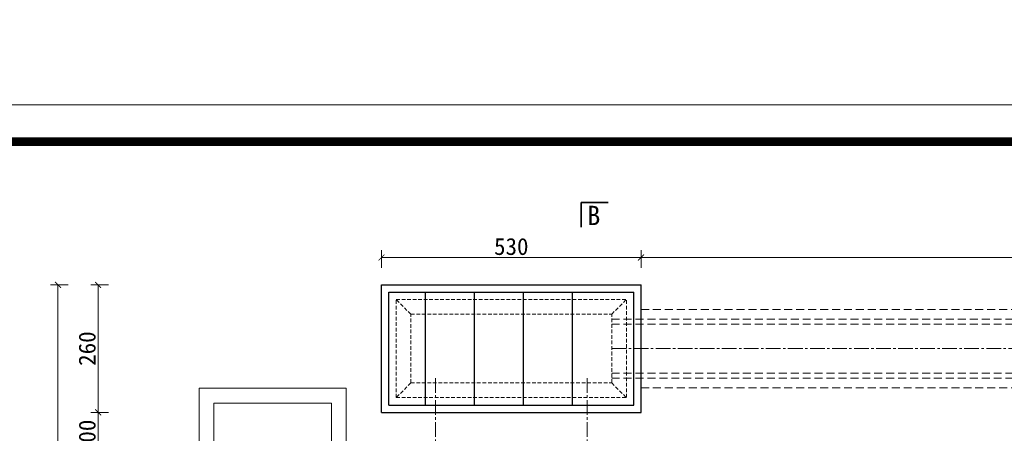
# Model space of a CAD drawing. Extents: x -13074 to 1448651, y 3648755 to 8081248.
# Tile 27 of 173: x 557528 to 557729, y 3858716 to 3858800. Entities that reach past the tile are written whole.
import ezdxf

# ---------------------------------------------------------------- set-up
doc = ezdxf.new("R2010")
doc.units = 0
doc.header["$PDMODE"] = 32
doc.header["$PDSIZE"] = 0.2
doc.linetypes.add('CENTER2', pattern=[1.125, 0.75, -0.125, 0.125, -0.125])
doc.linetypes.add('HIDDEN2', pattern=[0.1875, 0.125, -0.0625])
doc.layers.get('0').update_dxf_attribs({"linetype": 'CONTINUOUS'})
doc.layers.get('Defpoints').update_dxf_attribs({"linetype": 'CONTINUOUS'})
for name, color, linetype, lineweight in [('0.09标注线', 3, 'CONTINUOUS', 9), ('0.15虚线', 1, 'HIDDEN2', 15), ('0.30粗线', 7, 'CONTINUOUS', 30), ('SHEET', 1, 'CONTINUOUS', 15), ('细实线', 3, 'CONTINUOUS', 20)]:
    doc.layers.add(name, color=color, linetype=linetype, lineweight=lineweight)
doc.layers.add('LVTRY', color=6, linetype='CONTINUOUS')
doc.layers.add('PUB_DIM', color=3, linetype='CONTINUOUS')
doc.styles.add('-仿宋_GB2312', font='FangSong_GB2312.ttf')
doc.styles.add('TSSD_Dimension', font='tssdeng.shx', dxfattribs={"width": 0.7, "bigfont": '1hztxt.shx'})
doc.dimstyles.new('TSSD_100_100', dxfattribs={"dimtxt": 300, "dimasz": 100, "dimexe": 100, "dimexo": 250, "dimgap": 100, "dimtad": 1, "dimdec": 0, "dimzin": 0, "dimdsep": 46, "dimtxsty": 'TSSD_Dimension', "dimblk": 'ARCHTICK', "dimcen": 0, "dimdle": 100, "dimclrt": 7, "dimadec": 0, "dimazin": 0, "dimtfac": 1, "dimtdec": 0, "dimtix": 1, "dimtmove": 2, "dimatfit": 3, "dimfxl": 1, "dimtolj": 1, "dimtzin": 0, "dimarcsym": 0})
doc.dimstyles.new('副本 (5) (2) STANDARD', dxfattribs={"dimtxt": 2.3, "dimasz": 1, "dimexe": 1.25, "dimexo": 1.5, "dimgap": 0.2, "dimtad": 1, "dimdec": 1, "dimzin": 0, "dimdsep": 46, "dimtxsty": '-仿宋_GB2312', "dimblk": 'ARCHTICK', "dimcen": 0.09, "dimadec": 0, "dimazin": 0, "dimtfac": 1, "dimtdec": 1, "dimtix": 1, "dimtmove": 2, "dimatfit": 3, "dimfxl": 1.7, "dimfxlon": 1, "dimtolj": 1, "dimtzin": 0, "dimlwd": 9, "dimlwe": 9, "dimarcsym": 0})

# ---------------------------------------------------------------- blocks, each defined once
blk = doc.blocks.new('_ARCHTICK')
at = {"color": 0, "linetype": 'ByBlock', "const_width": 0.15}
blk.add_lwpolyline([(-0.5, -0.5), (0.5, 0.5)], dxfattribs=at)
blk = doc.blocks.new('*D2160')
at = {"layer": '0.09标注线', "color": 0, "linetype": 'Continuous', "lineweight": 9}
for p, q in [((557602.19, 3858749.28), (557602.19, 3858752.9)), ((557655.19, 3858749.28), (557655.19, 3858752.9)), ((557602.19, 3858751.38), (557655.19, 3858751.38))]:
    blk.add_line(p, q, dxfattribs=at)
at = {"layer": 'Defpoints', "color": 0, "linetype": 'Continuous', "lineweight": 13}
for p in [(557655.19, 3858751.38), (557602.19, 3858745.81, 0), (557655.19, 3858745.81, 0)]:
    blk.add_point(p, dxfattribs=at)
at = {"layer": '0.09标注线', "color": 0, "linetype": 'Continuous', "lineweight": 9, "xscale": 1.21, "yscale": 1.21, "zscale": 1.21, "rotation": 180}
blk.add_blockref('_ARCHTICK', (557602.19, 3858751.38), dxfattribs=at)
at = {"layer": '0.09标注线', "color": 0, "linetype": 'Continuous', "lineweight": 9, "xscale": 1.21, "yscale": 1.21, "zscale": 1.21}
blk.add_blockref('_ARCHTICK', (557655.19, 3858751.38), dxfattribs=at)
at = {"layer": '0.09标注线', "color": 0, "linetype": 'Continuous', "lineweight": 13, "insert": (557628.69, 3858753.6), "char_height": 3.45, "attachment_point": 5, "style": '-仿宋_GB2312'}
blk.add_mtext('\\A1;530', dxfattribs=at)
blk = doc.blocks.new('*D2163')
at = {"layer": '0.09标注线', "color": 0, "linetype": 'Continuous', "lineweight": 9}
for p, q in [((557546.43, 3858719.81), (557542.81, 3858719.81)), ((557544.33, 3858709.81), (557544.33, 3858719.81)), ((557546.43, 3858709.81), (557542.81, 3858709.81))]:
    blk.add_line(p, q, dxfattribs=at)
at = {"layer": 'Defpoints', "color": 0, "linetype": 'Continuous', "lineweight": 13}
for p in [(557544.33, 3858719.81), (557605.19, 3858719.81, 0), (557570.79, 3858709.81, 0)]:
    blk.add_point(p, dxfattribs=at)
at = {"layer": '0.09标注线', "color": 0, "linetype": 'Continuous', "lineweight": 9, "xscale": 1.21, "yscale": 1.21, "zscale": 1.21}
for p, rotation in [((557544.33, 3858719.81), 90), ((557544.33, 3858709.81), 270)]:
    blk.add_blockref('_ARCHTICK', p, dxfattribs=dict(at, rotation=rotation))
at = {"layer": '0.09标注线', "color": 0, "linetype": 'Continuous', "lineweight": 13, "insert": (557542.11, 3858714.81), "char_height": 3.45, "attachment_point": 5, "rotation": 90, "style": '-仿宋_GB2312'}
blk.add_mtext('\\A1;100', dxfattribs=at)
blk = doc.blocks.new('*D2164')
at = {"layer": '0.09标注线', "color": 0, "linetype": 'Continuous', "lineweight": 9}
for p, q in [((557546.43, 3858745.81), (557542.81, 3858745.81)), ((557544.33, 3858719.81), (557544.33, 3858745.81)), ((557546.43, 3858719.81), (557542.81, 3858719.81))]:
    blk.add_line(p, q, dxfattribs=at)
at = {"layer": 'Defpoints', "color": 0, "linetype": 'Continuous', "lineweight": 13}
for p in [(557544.33, 3858745.81), (557602.19, 3858745.81, 0), (557602.69, 3858719.81, 0)]:
    blk.add_point(p, dxfattribs=at)
at = {"layer": '0.09标注线', "color": 0, "linetype": 'Continuous', "lineweight": 9, "xscale": 1.21, "yscale": 1.21, "zscale": 1.21}
for p, rotation in [((557544.33, 3858745.81), 90), ((557544.33, 3858719.81), 270)]:
    blk.add_blockref('_ARCHTICK', p, dxfattribs=dict(at, rotation=rotation))
at = {"layer": '0.09标注线', "color": 0, "linetype": 'Continuous', "lineweight": 13, "insert": (557542.11, 3858732.81), "char_height": 3.45, "attachment_point": 5, "rotation": 90, "style": '-仿宋_GB2312'}
blk.add_mtext('\\A1;260', dxfattribs=at)
blk = doc.blocks.new('*D2165')
at = {"layer": '0.09标注线', "color": 0, "linetype": 'Continuous', "lineweight": 9}
for p, q in [((557538.24, 3858745.81), (557534.62, 3858745.81)), ((557536.14, 3858652.32), (557536.14, 3858745.81)), ((557538.24, 3858652.32), (557534.62, 3858652.32))]:
    blk.add_line(p, q, dxfattribs=at)
at = {"layer": 'Defpoints', "color": 0, "linetype": 'Continuous', "lineweight": 13}
for p in [(557536.14, 3858745.81), (557602.19, 3858745.81, 0), (557551.13, 3858652.32, 0.01)]:
    blk.add_point(p, dxfattribs=at)
at = {"layer": '0.09标注线', "color": 0, "linetype": 'Continuous', "lineweight": 9, "xscale": 1.21, "yscale": 1.21, "zscale": 1.21}
for p, rotation in [((557536.14, 3858745.81), 90), ((557536.14, 3858652.32), 270)]:
    blk.add_blockref('_ARCHTICK', p, dxfattribs=dict(at, rotation=rotation))
at = {"layer": '0.09标注线', "color": 0, "linetype": 'Continuous', "lineweight": 13, "insert": (557533.92, 3858699.07), "char_height": 3.45, "attachment_point": 5, "rotation": 90, "style": '-仿宋_GB2312'}
blk.add_mtext('\\A1;935', dxfattribs=at)
blk = doc.blocks.new('*D2178')
at = {"layer": '0.09标注线', "color": 0, "linetype": 'Continuous', "lineweight": 9}
for p, q in [((557655.19, 3858749.28), (557655.19, 3858752.9)), ((557879.19, 3858749.28), (557879.19, 3858752.9)), ((557655.19, 3858751.38), (557879.19, 3858751.38))]:
    blk.add_line(p, q, dxfattribs=at)
at = {"layer": 'Defpoints', "color": 0, "linetype": 'Continuous', "lineweight": 13}
for p in [(557879.19, 3858751.38), (557655.19, 3858719.81, -0.52), (557879.19, 3858719.81, -0.26)]:
    blk.add_point(p, dxfattribs=at)
at = {"layer": '0.09标注线', "color": 0, "linetype": 'Continuous', "lineweight": 9, "xscale": 1.21, "yscale": 1.21, "zscale": 1.21, "rotation": 180}
blk.add_blockref('_ARCHTICK', (557655.19, 3858751.38), dxfattribs=at)
at = {"layer": '0.09标注线', "color": 0, "linetype": 'Continuous', "lineweight": 9, "xscale": 1.21, "yscale": 1.21, "zscale": 1.21}
blk.add_blockref('_ARCHTICK', (557879.19, 3858751.38), dxfattribs=at)
at = {"layer": '0.09标注线', "color": 0, "linetype": 'Continuous', "lineweight": 13, "insert": (557767.19, 3858753.6), "char_height": 3.45, "attachment_point": 5, "style": '-仿宋_GB2312'}
blk.add_mtext('\\A1;2240', dxfattribs=at)
blk = doc.blocks.new('*D1656')
at = {"layer": 'Defpoints', "color": 0, "lineweight": 13}
for p in [(795706, 267581), (795535, 266220), (795733, 266164), (795134, 265865), (795134, 265865)]:
    blk.add_point(p, dxfattribs=at)
at = {"layer": 'PUB_DIM', "color": 0, "lineweight": -2}
blk.add_arc((795134, 265865), 536, 26.5651, 71.5651, dxfattribs=at)
at = {"layer": 'PUB_DIM', "color": 0, "lineweight": -2, "xscale": 100, "yscale": 100, "zscale": 100}
for p, rotation in [((795303, 266373), 161.5650511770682), ((795614, 266104), 296.5650511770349)]:
    blk.add_blockref('_ARCHTICK', p, dxfattribs=dict(at, rotation=rotation))
blk = doc.blocks.new('123')
at = {"layer": 'PUB_DIM', "color": 7}
dim = blk.add_angular_dim_2l(base=(795535.2, 266220.4), line1=((795732.5, 266163.8), (795133.8, 265864.5)), line2=((795133.8, 265864.5), (795706, 267580.9)), text=' ', dimstyle='TSSD_100_100', dxfattribs=at)
dim.commit()
dim.dimension.update_dxf_attribs({"geometry": '*D1656', "text_midpoint": (426562.1, 722353.3)})

msp = doc.modelspace()

# ---------------------------------------------------------------- linework, layer by layer
at = {"layer": '0.09标注线', "linetype": 'Continuous', "lineweight": 35}
for p, q in [((557648.504, 3858762.573, -0.556), (557642.951, 3858762.573, -0.556)), ((557642.951, 3858762.573, -0.556), (557642.951, 3858757.585, -0.556))]:
    msp.add_line(p, q, dxfattribs=at)
at = {"layer": '0.15虚线', "ltscale": 6}
for p, q in [((557605.189, 3858742.812, -1.089), (557652.189, 3858742.812, -1.089)), ((557605.189, 3858722.812, -1.089), (557605.189, 3858742.812, -1.089)), ((557608.189, 3858739.812, -1.089), (557605.189, 3858742.812, -1.089)), ((557649.189, 3858739.812, -1.089), (557652.189, 3858742.812, -1.089)), ((557652.189, 3858722.812, -1.089), (557652.189, 3858742.812, -1.089)), ((557608.189, 3858739.812, -1.089), (557649.189, 3858739.812, -1.089)), ((557608.189, 3858725.812, -1.089), (557608.189, 3858739.812, -1.089)), ((557649.189, 3858725.812, -1.089), (557649.189, 3858739.812, -1.089)), ((557608.189, 3858725.812, -1.089), (557605.189, 3858722.812, -1.089)), ((557608.189, 3858725.812, -1.089), (557649.189, 3858725.812, -1.089)), ((557649.189, 3858725.812, -1.089), (557652.189, 3858722.812, -1.089)), ((557605.189, 3858722.812, -1.089), (557652.189, 3858722.812, -1.089))]:
    msp.add_line(p, q, dxfattribs=at)
at = {"layer": '0.15虚线', "ltscale": 13}
for p, q in [((557655.189, 3858740.812, -1.089), (557879.189, 3858740.812, -1.089)), ((557649.189, 3858738.812, -1.089), (557882.189, 3858738.812, -1.089)), ((557649.189, 3858737.812, -1.089), (557882.189, 3858737.812, -1.089)), ((557649.189, 3858727.812, -1.089), (557882.189, 3858727.812, -1.089)), ((557649.189, 3858726.812, -1.089), (557882.189, 3858726.812, -1.089)), ((557655.189, 3858724.812, -1.089), (557879.189, 3858724.812, -1.089))]:
    msp.add_line(p, q, dxfattribs=at)
at = {"layer": '0.30粗线'}
for p, q in [((557602.189, 3858745.812, -1.089), (557655.189, 3858745.812, -1.089)), ((557602.189, 3858719.812, -1.089), (557602.189, 3858745.812, -1.089)), ((557655.189, 3858719.812, -1.089), (557655.189, 3858745.812, -1.089)), ((557603.689, 3858744.312, -1.089), (557653.689, 3858744.312, -1.089)), ((557603.689, 3858721.312, -1.089), (557603.689, 3858744.312, -1.089)), ((557611.189, 3858721.312, -1.089), (557611.189, 3858744.312, -1.089)), ((557621.189, 3858721.312, -1.089), (557621.189, 3858744.312, -1.089)), ((557631.189, 3858721.312, -1.089), (557631.189, 3858744.312, -1.089)), ((557641.189, 3858721.312, -1.089), (557641.189, 3858744.312, -1.089)), ((557653.689, 3858721.312, -1.089), (557653.689, 3858744.312, -1.089)), ((557603.689, 3858721.312, -1.089), (557653.689, 3858721.312, -1.089)), ((557602.189, 3858719.812, -1.089), (557655.189, 3858719.812, -1.089)), ((557602.189, 3858719.812, -1.089), (557652.689, 3858719.812, -1.089))]:
    msp.add_line(p, q, dxfattribs=at)
at = {"layer": 'LVTRY', "lineweight": 20}
for p, q in [((557564.989, 3858709.714, -1.089), (557564.989, 3858724.714, -1.089)), ((557564.989, 3858724.714, -1.089), (557594.989, 3858724.714, -1.089)), ((557594.989, 3858709.714, -1.089), (557594.989, 3858724.714, -1.089)), ((557567.989, 3858721.714, -1.089), (557591.989, 3858721.714, -1.089)), ((557567.989, 3858709.714, -1.089), (557567.989, 3858721.714, -1.089)), ((557591.989, 3858709.714, -1.089), (557591.989, 3858721.714, -1.089))]:
    msp.add_line(p, q, dxfattribs=at)
at = {"layer": 'SHEET', "color": 7}
msp.add_lwpolyline([(558025.437, 3858336.989), (557395.437, 3858336.989), (557395.437, 3858782.489), (558025.437, 3858782.489)], close=True, dxfattribs=at)
at = {"layer": 'SHEET', "color": 7, "const_width": 1.8}
msp.add_lwpolyline([(557432.937, 3858774.989), (558017.937, 3858774.989), (558017.937, 3858344.489), (557432.937, 3858344.489)], close=True, dxfattribs=at)
at = {"layer": '细实线', "color": 1, "linetype": 'CENTER2', "lineweight": 13, "ltscale": 4}
for p, q in [((557649.189, 3858732.812, -1.089), (557882.189, 3858732.812, -1.089)), ((557613.189, 3858726.812, -1.089), (557613.189, 3858674.313, -1.089)), ((557644.189, 3858726.812, -1.089), (557644.189, 3858674.313, -1.089))]:
    msp.add_line(p, q, dxfattribs=at)

# ---------------------------------------------------------------- block references
at = {"linetype": 'Continuous', "lineweight": 13, "xscale": 0.01000000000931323, "yscale": 0.009999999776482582, "zscale": 0.01}
msp.add_blockref('123', (552983.124, 3855442.078), dxfattribs=at)

# ---------------------------------------------------------------- texts
at = {"layer": '0.09标注线', "insert": (557646.874, 3858761.919, -0.556), "char_height": 3.938, "width": 3.9375, "attachment_point": 3, "style": '-仿宋_GB2312'}
msp.add_mtext('B', dxfattribs=at)

# ---------------------------------------------------------------- dimensions: what is measured, and where the dimension line sits
at = {"layer": '0.09标注线', "linetype": 'Continuous', "lineweight": 13}
for base, p1, p2, picture, middle in [((557655.189, 3858751.38, -1.093), (557602.189, 3858745.812, -1.089), (557655.189, 3858745.812, -1.089), '*D2160', (557628.689, 3858753.605, -1.093)), ((557879.189, 3858751.38, -0.571), (557655.189, 3858719.812, -1.089), (557879.189, 3858719.812, -0.83), '*D2178', (557767.189, 3858753.605, -0.571))]:
    dim = msp.add_linear_dim(base=base, p1=p1, p2=p2, dimstyle='副本 (5) (2) STANDARD', override={"dimtxt": 3.45, "dimasz": 1.21, "dimexe": 1.52, "dimexo": 1.83, "dimgap": 0.5, "dimdec": 0, "dimlfac": 10, "dimfxl": 2.1}, dxfattribs=at)
    dim.commit()
    dim.dimension.update_dxf_attribs({"geometry": picture, "text_midpoint": middle})
for base, p1, p2, picture, middle in [((557536.142, 3858745.812, -1.093), (557551.13, 3858652.318, -1.086), (557602.189, 3858745.812, -1.089), '*D2165', (557533.917, 3858699.065, -1.093)), ((557544.334, 3858745.812, -1.093), (557602.689, 3858719.812, -1.089), (557602.189, 3858745.812, -1.089), '*D2164', (557542.109, 3858732.812, -1.093)), ((557544.334, 3858719.812, -1.093), (557570.789, 3858709.812, -1.089), (557605.189, 3858719.812, -1.089), '*D2163', (557542.109, 3858714.812, -1.093))]:
    dim = msp.add_linear_dim(base=base, p1=p1, p2=p2, angle=90, dimstyle='副本 (5) (2) STANDARD', override={"dimtxt": 3.45, "dimasz": 1.21, "dimexe": 1.52, "dimexo": 1.83, "dimgap": 0.5, "dimdec": 0, "dimlfac": 10, "dimfxl": 2.1}, dxfattribs=at)
    dim.commit()
    dim.dimension.update_dxf_attribs({"geometry": picture, "text_midpoint": middle})

doc.saveas('drawing.dxf')
